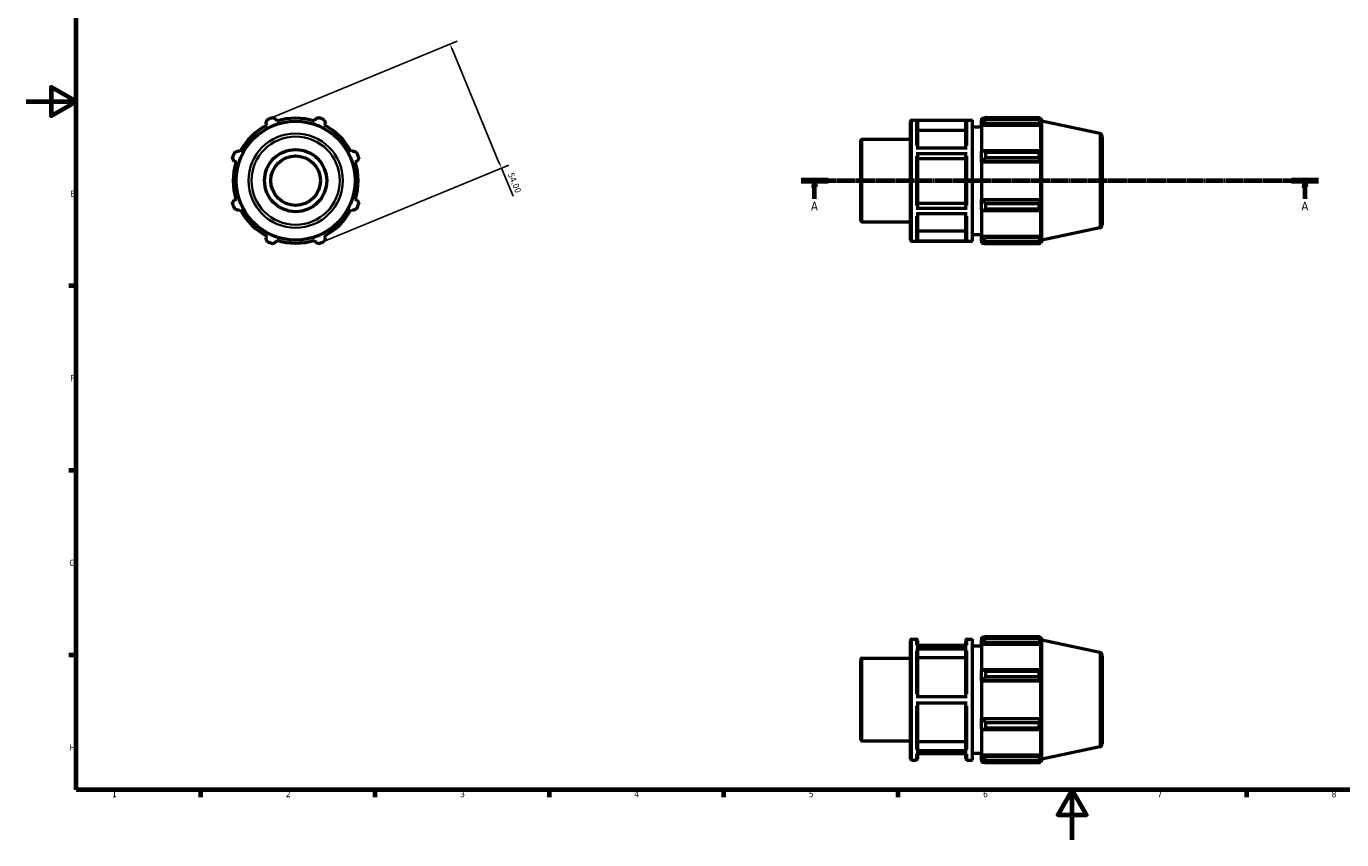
# Model space of a CAD drawing. Header units: millimetres. Extents: x 0 to 931, y 0 to 594.
# Tile 1 of 4: x 0 to 529, y 0 to 327. Entities that reach past the tile are written whole.
import ezdxf

# ---------------------------------------------------------------- set-up
doc = ezdxf.new("R2010")
doc.units = ezdxf.units.MM
doc.linetypes.add('CHAIN', pattern=[0.7087, 0.4724, -0.0591, 0.1181, -0.0591])
for name, color, linetype, lineweight in [('Border (ISO)', 7, 'Continuous', 70), ('Dimension (ISO)', 7, 'Continuous', 25), ('Section Line (ISO)', 7, 'CHAIN', 70), ('Visible (ISO)', 7, 'Continuous', 50), ('Visible Narrow (ISO)', 7, 'Continuous', 35)]:
    doc.layers.add(name, color=color, linetype=linetype, lineweight=lineweight)
doc.styles.add('Label Text (ISO)', font='tahoma.ttf')
doc.styles.add('Note Text (ISO)', font='tahoma.ttf')
doc.dimstyles.new('Default (ISO)', dxfattribs={"dimtxt": 2.5, "dimasz": 2.5, "dimexe": 3.175, "dimexo": 0, "dimgap": 0.762, "dimtad": 1, "dimrnd": 1e-08, "dimzin": 0, "dimtxsty": 'Note Text (ISO)', "dimcen": 0.09, "dimdle": 10, "dimclrd": 256, "dimclre": 256, "dimclrt": 232, "dimazin": 0, "dimtfac": 1.40208, "dimtmove": 0, "dimatfit": 3, "dimfxl": 1, "dimtolj": 1, "dimtzin": 0, "dimlwd": -1, "dimlwe": -1, "dimarcsym": 0})

# ---------------------------------------------------------------- blocks, each defined once
blk = doc.blocks.new('Borders Default Border')
at = {"layer": 'Border (ISO)'}
for p, q in [((20, 222.75), (17.1, 222.75)), ((20, 148.5), (17.1, 148.5)), ((20, 74.25), (17.1, 74.25)), ((70.08, 20), (70.08, 17.1)), ((140.17, 20), (140.17, 17.1)), ((210.25, 20), (210.25, 17.1)), ((280.33, 20), (280.33, 17.1)), ((350.42, 20), (350.42, 17.1)), ((490.58, 20), (490.58, 17.1))]:
    blk.add_line(p, q, dxfattribs=at)
at = {"layer": 'Border (ISO)', "flags": 128}
for points in [[(20, 20), (20, 574), (821, 574), (821, 20), (20, 20)], [(0, 297), (20, 297), (10, 302.77), (10, 291.23), (20, 297)], [(420.5, 0), (420.5, 20), (414.73, 10), (426.27, 10), (420.5, 20)]]:
    blk.add_lwpolyline(points, dxfattribs=at)
at = {"layer": 'Border (ISO)', "color": 232, "true_color": 0xca0064, "char_height": 2.5, "attachment_point": 7, "style": 'Note Text (ISO)'}
for s, insert in [('E', (17.64, 258.63)), ('F', (17.7, 184.38)), ('G', (17.31, 110.08)), ('H', (17.44, 35.88)), ('1', (34.48, 17.1)), ('2', (104.37, 17.1)), ('3', (174.43, 17.05)), ('4', (244.42, 17.1)), ('5', (314.64, 17.05)), ('6', (384.66, 17.05)), ('7', (454.77, 17.1)), ('8', (524.81, 17.04))]:
    blk.add_mtext(s, dxfattribs=dict(at, insert=insert))
blk = doc.blocks.new('2dTransSection0')
at = {"layer": 'Section Line (ISO)', "linetype": 'CHAIN'}
blk.add_line((311.53, 265.11), (519.53, 265.11), dxfattribs=at)
at = {"layer": 'Section Line (ISO)', "linetype": 'Continuous', "lineweight": 140}
for p, q in [((311.53, 265.11), (322.36, 265.11)), ((508.7, 265.11), (519.53, 265.11))]:
    blk.add_line(p, q, dxfattribs=at)
at = {"layer": 'Section Line (ISO)', "linetype": 'Continuous'}
for p, q in [((316.95, 265.11), (316.45, 262.61)), ((316.95, 262.61), (316.95, 265.11)), ((317.45, 262.61), (316.95, 265.11)), ((514.12, 265.11), (513.62, 262.61)), ((514.12, 262.61), (514.12, 265.11)), ((514.62, 262.61), (514.12, 265.11)), ((316.45, 262.61), (317.45, 262.61)), ((316.95, 257.74), (316.95, 262.61)), ((513.62, 262.61), (514.62, 262.61)), ((514.12, 257.74), (514.12, 262.61))]:
    blk.add_line(p, q, dxfattribs=at)
at = {"layer": 'Section Line (ISO)', "linetype": 'Continuous', "flags": 128}
for points in [[(317.45, 262.61), (316.95, 265.11), (316.45, 262.61), (317.45, 262.61)], [(514.62, 262.61), (514.12, 265.11), (513.62, 262.61), (514.62, 262.61)]]:
    blk.add_lwpolyline(points, dxfattribs=at)
at = {"layer": 'Section Line (ISO)'}
for points in [[(317.45, 262.61), (316.95, 265.11), (316.45, 262.61), (317.45, 262.61)], [(514.62, 262.61), (514.12, 265.11), (513.62, 262.61), (514.62, 262.61)]]:
    blk.add_solid(points, dxfattribs=at)
at = {"layer": 'Section Line (ISO)', "char_height": 3.5, "attachment_point": 7, "style": 'Label Text (ISO)'}
for insert in [(315.46, 253.11), (512.63, 253.11)]:
    blk.add_mtext('A', dxfattribs=dict(at, insert=insert))
blk = doc.blocks.new('*D7')
at = {"layer": 'Defpoints', "color": 0, "transparency": 16777216}
for p in [(97.95, 290.05), (191, 270.15), (118.61, 240.16)]:
    blk.add_point(p, dxfattribs=at)
at = {"layer": 'Dimension (ISO)', "transparency": 16777216}
for p, q in [((97.95, 290.05), (173.27, 321.25)), ((171.29, 317.73), (190.04, 272.46)), ((118.61, 240.16), (193.93, 271.36)), ((191, 270.15), (195.68, 258.85))]:
    blk.add_line(p, q, dxfattribs=at)
for points in [[(171.68, 317.89), (170.91, 317.57), (170.34, 320.04)], [(190.43, 272.61), (189.66, 272.3), (191, 270.15)]]:
    blk.add_solid(points, dxfattribs=at)
at = {"layer": 'Dimension (ISO)', "color": 232, "true_color": 0xca0064, "transparency": 16777216, "insert": (195.88, 268.64), "char_height": 2.5, "attachment_point": 1, "rotation": 292.5, "style": 'Note Text (ISO)'}
blk.add_mtext('\\A1;54,00', dxfattribs=at)

msp = doc.modelspace()

# ---------------------------------------------------------------- linework, layer by layer
at = {"layer": 'Visible (ISO)'}
for p, q in [((96.313, 288.098), (96.687, 287.379)), ((100.73, 289.054), (100.487, 289.827)), ((116.075, 289.827), (115.832, 289.054)), ((119.876, 287.379), (120.25, 288.098)), ((355.531, 241.307), (355.531, 288.907)), ((356.031, 289.407), (380.474, 289.407)), ((378.203, 289.362), (357.803, 289.362)), ((358.303, 288.861), (358.303, 278.3)), ((377.703, 278.3), (377.703, 288.861)), ((380.474, 240.807), (380.474, 289.407)), ((380.474, 286.707), (384.031, 286.707)), ((384.031, 290.217), (384.031, 289.312)), ((384.031, 290.217), (385.181, 290.217)), ((384.571, 289.827), (384.031, 289.312)), ((384.031, 287.619), (384.031, 289.312)), ((384.031, 287.619), (384.571, 288.098)), ((384.031, 287.379), (384.031, 287.619)), ((384.031, 287.379), (384.031, 276.826)), ((384.031, 287.379), (407.89, 287.379)), ((384.571, 288.098), (407.626, 288.098)), ((385.651, 290.512), (385.651, 289.535)), ((385.651, 290.512), (407.275, 290.512)), ((407.275, 289.535), (385.651, 289.535)), ((407.275, 289.535), (407.275, 290.512)), ((407.428, 290.217), (407.89, 290.217)), ((407.89, 289.054), (407.626, 289.827)), ((407.626, 288.098), (407.89, 287.379)), ((408.281, 289.011), (407.89, 290.217)), ((407.89, 289.054), (407.89, 290.217)), ((407.89, 276.701), (407.89, 287.379)), ((408.281, 241.202), (408.281, 289.011)), ((431.541, 284.067), (408.281, 289.011)), ((335.531, 248.982), (335.531, 281.231)), ((336.031, 281.731), (355.531, 281.731)), ((377.703, 285.303), (358.303, 285.303)), ((432.531, 282.844), (432.531, 247.369)), ((86.008, 276.701), (85.29, 277.075)), ((131.272, 277.075), (130.554, 276.701)), ((357.803, 278.3), (378.203, 278.3)), ((378.203, 275.955), (357.803, 275.955)), ((358.303, 275.704), (358.303, 254.281)), ((377.703, 254.281), (377.703, 275.704)), ((384.571, 277.075), (384.031, 276.826)), ((384.031, 272.738), (384.031, 276.826)), ((407.626, 277.075), (384.571, 277.075)), ((385.651, 276.606), (385.651, 274.249)), ((385.651, 276.606), (407.275, 276.606)), ((407.275, 274.249), (407.275, 276.606)), ((407.89, 276.701), (407.626, 277.075)), ((83.561, 272.901), (84.333, 272.657)), ((132.229, 272.657), (133.001, 272.901)), ((377.703, 273.925), (358.303, 273.925)), ((384.031, 272.738), (384.571, 272.901)), ((384.031, 272.657), (384.031, 272.738)), ((384.031, 272.657), (384.031, 257.556)), ((384.031, 272.657), (407.89, 272.657)), ((384.571, 272.901), (407.626, 272.901)), ((407.275, 274.249), (385.651, 274.249)), ((407.626, 272.901), (407.89, 272.657)), ((407.89, 257.556), (407.89, 272.657)), ((84.333, 257.556), (83.561, 257.312)), ((133.001, 257.312), (132.229, 257.556)), ((357.803, 254.031), (378.203, 254.031)), ((358.303, 256.059), (377.703, 256.059)), ((384.031, 257.475), (384.031, 257.556)), ((384.031, 257.556), (407.89, 257.556)), ((384.571, 257.312), (384.031, 257.475)), ((384.031, 253.387), (384.031, 257.475)), ((407.626, 257.312), (384.571, 257.312)), ((385.651, 255.964), (385.651, 253.607)), ((385.651, 255.964), (407.275, 255.964)), ((407.275, 253.607), (407.275, 255.964)), ((407.89, 257.556), (407.626, 257.312)), ((85.29, 253.138), (86.008, 253.512)), ((130.554, 253.512), (131.272, 253.138)), ((378.203, 251.7), (357.803, 251.7)), ((358.303, 251.7), (358.303, 241.338)), ((377.703, 241.338), (377.703, 251.7)), ((384.031, 253.387), (384.571, 253.138)), ((384.031, 253.387), (384.031, 242.834)), ((384.571, 253.138), (407.626, 253.138)), ((407.275, 253.607), (385.651, 253.607)), ((407.626, 253.138), (407.89, 253.512)), ((407.89, 242.834), (407.89, 253.512)), ((336.031, 248.482), (355.531, 248.482)), ((358.303, 244.893), (377.703, 244.893)), ((380.474, 243.507), (384.031, 243.507)), ((431.541, 246.146), (408.281, 241.202)), ((96.687, 242.834), (96.313, 242.115)), ((100.487, 240.386), (100.73, 241.159)), ((115.832, 241.159), (116.075, 240.386)), ((120.25, 242.115), (119.876, 242.834)), ((356.031, 240.807), (380.474, 240.807)), ((357.803, 240.837), (378.203, 240.837)), ((384.031, 242.594), (384.031, 242.834)), ((384.031, 242.834), (407.89, 242.834)), ((384.031, 240.901), (384.031, 242.594)), ((384.571, 242.115), (384.031, 242.594)), ((384.031, 240.901), (384.571, 240.386)), ((384.031, 240.901), (384.031, 239.997)), ((384.031, 239.997), (385.181, 239.997)), ((407.626, 242.115), (384.571, 242.115)), ((385.651, 240.678), (385.651, 239.701)), ((385.651, 240.678), (407.275, 240.678)), ((407.275, 239.701), (385.651, 239.701)), ((407.275, 239.701), (407.275, 240.678)), ((407.428, 239.997), (407.89, 239.997)), ((407.89, 242.834), (407.626, 242.115)), ((407.626, 240.386), (407.89, 241.159)), ((408.281, 241.202), (407.89, 239.997)), ((407.89, 239.997), (407.89, 241.159)), ((355.531, 32.55), (355.531, 80.15)), ((356.031, 80.65), (357.803, 80.65)), ((358.303, 80.15), (358.303, 77.979)), ((377.703, 77.979), (377.703, 80.15)), ((378.203, 80.65), (380.474, 80.65)), ((380.474, 32.05), (380.474, 80.65)), ((384.031, 81.46), (384.031, 80.555)), ((384.031, 81.46), (385.181, 81.46)), ((384.571, 81.07), (384.031, 80.555)), ((384.031, 78.862), (384.031, 80.555)), ((384.031, 78.862), (384.571, 79.341)), ((384.571, 79.341), (407.626, 79.341)), ((385.651, 81.755), (385.651, 80.778)), ((385.651, 81.755), (407.275, 81.755)), ((407.275, 80.778), (385.651, 80.778)), ((407.275, 80.778), (407.275, 81.755)), ((407.428, 81.46), (407.89, 81.46)), ((407.89, 80.297), (407.626, 81.07)), ((407.626, 79.341), (407.89, 78.622)), ((408.281, 80.254), (407.89, 81.46)), ((407.89, 80.297), (407.89, 81.46)), ((408.281, 32.445), (408.281, 80.254)), ((431.541, 75.31), (408.281, 80.254)), ((357.803, 77.979), (378.203, 77.979)), ((378.203, 76.617), (357.803, 76.617)), ((377.703, 78.094), (358.303, 78.094)), ((358.303, 76.183), (358.303, 57.572)), ((377.703, 57.572), (377.703, 76.183)), ((380.474, 77.95), (384.031, 77.95)), ((384.031, 78.622), (384.031, 78.862)), ((384.031, 78.622), (384.031, 68.069)), ((384.031, 78.622), (407.89, 78.622)), ((407.89, 67.944), (407.89, 78.622)), ((432.531, 74.087), (432.531, 38.612)), ((335.531, 40.225), (335.531, 72.474)), ((336.031, 72.974), (355.531, 72.974)), ((377.703, 73.101), (358.303, 73.101)), ((384.571, 68.318), (384.031, 68.069)), ((384.031, 63.982), (384.031, 68.069)), ((384.031, 63.982), (384.571, 64.144)), ((384.031, 63.9), (384.031, 63.982)), ((384.031, 63.9), (384.031, 48.799)), ((384.031, 63.9), (407.89, 63.9)), ((407.626, 68.318), (384.571, 68.318)), ((384.571, 64.144), (407.626, 64.144)), ((385.651, 67.849), (385.651, 65.492)), ((385.651, 67.849), (407.275, 67.849)), ((407.275, 65.492), (385.651, 65.492)), ((407.275, 65.492), (407.275, 67.849)), ((407.89, 67.944), (407.626, 68.318)), ((407.626, 64.144), (407.89, 63.9)), ((407.89, 48.799), (407.89, 63.9)), ((357.803, 57.572), (378.203, 57.572)), ((378.203, 54.872), (357.803, 54.872)), ((358.303, 54.872), (358.303, 36.377)), ((377.703, 36.377), (377.703, 54.872)), ((384.031, 48.718), (384.031, 48.799)), ((384.031, 48.799), (407.89, 48.799)), ((384.031, 44.63), (384.031, 48.718)), ((384.571, 48.555), (384.031, 48.718)), ((407.626, 48.555), (384.571, 48.555)), ((407.89, 48.799), (407.626, 48.555)), ((384.031, 44.63), (384.031, 34.077)), ((384.031, 44.63), (384.571, 44.381)), ((384.571, 44.381), (407.626, 44.381)), ((385.651, 47.207), (385.651, 44.85)), ((385.651, 47.207), (407.275, 47.207)), ((407.275, 44.85), (385.651, 44.85)), ((407.275, 44.85), (407.275, 47.207)), ((407.626, 44.381), (407.89, 44.755)), ((407.89, 34.077), (407.89, 44.755)), ((336.031, 39.725), (355.531, 39.725)), ((358.303, 39.456), (377.703, 39.456)), ((431.541, 37.389), (408.281, 32.445)), ((356.031, 32.05), (357.803, 32.05)), ((357.803, 35.943), (378.203, 35.943)), ((378.203, 34.606), (357.803, 34.606)), ((358.303, 34.606), (358.303, 32.55)), ((377.703, 32.55), (377.703, 34.606)), ((378.203, 32.05), (380.474, 32.05)), ((380.474, 34.75), (384.031, 34.75)), ((384.031, 33.837), (384.031, 34.077)), ((384.031, 34.077), (407.89, 34.077)), ((384.031, 32.144), (384.031, 33.837)), ((384.571, 33.358), (384.031, 33.837)), ((384.031, 32.144), (384.031, 31.24)), ((384.031, 32.144), (384.571, 31.629)), ((407.626, 33.358), (384.571, 33.358)), ((385.651, 31.921), (385.651, 30.945)), ((385.651, 31.921), (407.275, 31.921)), ((407.275, 30.945), (407.275, 31.921)), ((407.89, 34.077), (407.626, 33.358)), ((407.626, 31.629), (407.89, 32.402)), ((408.281, 32.445), (407.89, 31.24)), ((407.89, 31.24), (407.89, 32.402)), ((384.031, 31.24), (385.181, 31.24)), ((407.275, 30.945), (385.651, 30.945)), ((407.428, 31.24), (407.89, 31.24))]:
    msp.add_line(p, q, dxfattribs=at)
for radius in [23.904, 12.5, 9.975]:
    msp.add_circle((108.281, 265.107), radius, dxfattribs=at)
for centre, radius, start, end in [((108.281, 265.107), 25.11, 117.5, 152.5), ((108.281, 265.107), 27, 109.79198, 115.20802), ((108.281, 265.107), 25.11, 72.5, 107.5), ((108.281, 265.107), 27, 64.79198, 70.20802), ((108.281, 265.107), 25.11, 27.5, 62.5), ((356.031, 288.907), 0.5, 90, 180), ((336.031, 281.231), 0.5, 90, 180), ((431.281, 282.844), 1.25, 0, 78), ((108.281, 265.107), 27, 154.79198, 160.20802), ((108.281, 265.107), 27, 19.79198, 25.20802), ((108.281, 265.107), 25.11, 162.5, 197.5), ((108.281, 265.107), 25.11, 342.5, 17.5), ((108.281, 265.107), 27, 199.79198, 205.20802), ((108.281, 265.107), 27, 334.79198, 340.20802), ((108.281, 265.107), 25.11, 207.5, 242.5), ((108.281, 265.107), 25.11, 297.5, 332.5), ((336.031, 248.982), 0.5, 180, 270), ((431.281, 247.369), 1.25, 282, 0), ((108.281, 265.107), 27, 244.79198, 250.20802), ((108.281, 265.107), 25.11, 252.5, 287.5), ((108.281, 265.107), 27, 289.79198, 295.20802), ((356.031, 241.307), 0.5, 180, 270), ((356.031, 80.15), 0.5, 90, 180), ((357.803, 80.15), 0.5, 0, 90), ((378.203, 80.15), 0.5, 90, 180), ((431.281, 74.087), 1.25, 0, 78), ((336.031, 72.474), 0.5, 90, 180), ((336.031, 40.225), 0.5, 180, 270), ((431.281, 38.612), 1.25, 282, 0), ((356.031, 32.55), 0.5, 180, 270), ((357.803, 32.55), 0.5, 270, 0), ((378.203, 32.55), 0.5, 180, 270)]:
    msp.add_arc(centre, radius, start, end, dxfattribs=at)
for points, weights in [([(96.313, 288.098), (96.542, 288.802), (96.782, 289.535)], [1.00173433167, 1.00127555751, 1]), ([(99.139, 290.512), (99.827, 290.162), (100.487, 289.827)], [1, 1.00127555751, 1.00173433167]), ([(116.075, 289.827), (116.736, 290.162), (117.423, 290.512)], [1.00173433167, 1.00127555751, 1]), ([(119.781, 289.535), (120.02, 288.802), (120.25, 288.098)], [1, 1.00127555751, 1.00173433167]), ([(385.651, 290.512), (385.09, 290.162), (384.571, 289.827)], [1.01536791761, 1.01095253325, 1.00573467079]), ([(384.571, 288.098), (385.09, 288.802), (385.651, 289.535)], [1.00573467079, 1.01095253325, 1.01536791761]), ([(407.275, 290.512), (407.458, 290.162), (407.626, 289.827)], [1, 1.00127555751, 1.00173433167]), ([(407.626, 288.098), (407.458, 288.802), (407.275, 289.535)], [1.00173433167, 1.00127555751, 1]), ([(83.852, 276.606), (84.586, 276.845), (85.29, 277.075)], [1, 1.00127555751, 1.00173433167]), ([(131.272, 277.075), (131.976, 276.845), (132.71, 276.606)], [1.00173433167, 1.00127555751, 1]), ([(385.651, 276.606), (385.09, 276.845), (384.571, 277.075)], [1.01536791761, 1.01095253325, 1.00573467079]), ([(407.275, 276.606), (407.458, 276.845), (407.626, 277.075)], [1, 1.00127555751, 1.00173433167]), ([(83.561, 272.901), (83.225, 273.561), (82.876, 274.249)], [1.00173433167, 1.00127555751, 1]), ([(133.686, 274.249), (133.337, 273.561), (133.001, 272.901)], [1, 1.00127555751, 1.00173433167]), ([(384.571, 272.901), (385.09, 273.561), (385.651, 274.249)], [1.00573467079, 1.01095253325, 1.01536791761]), ([(407.626, 272.901), (407.458, 273.561), (407.275, 274.249)], [1.00173433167, 1.00127555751, 1]), ([(82.876, 255.964), (83.225, 256.652), (83.561, 257.312)], [1, 1.00127555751, 1.00173433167]), ([(133.001, 257.312), (133.337, 256.652), (133.686, 255.964)], [1.00173433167, 1.00127555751, 1]), ([(385.651, 255.964), (385.09, 256.652), (384.571, 257.312)], [1.01536791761, 1.01095253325, 1.00573467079]), ([(407.275, 255.964), (407.458, 256.652), (407.626, 257.312)], [1, 1.00127555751, 1.00173433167]), ([(85.29, 253.138), (84.586, 253.368), (83.852, 253.607)], [1.00173433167, 1.00127555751, 1]), ([(132.71, 253.607), (131.976, 253.368), (131.272, 253.138)], [1, 1.00127555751, 1.00173433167]), ([(384.571, 253.138), (385.09, 253.368), (385.651, 253.607)], [1.00573467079, 1.01095253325, 1.01536791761]), ([(407.626, 253.138), (407.458, 253.368), (407.275, 253.607)], [1.00173433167, 1.00127555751, 1]), ([(96.782, 240.678), (96.542, 241.411), (96.313, 242.115)], [1, 1.00127555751, 1.00173433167]), ([(100.487, 240.386), (99.827, 240.051), (99.139, 239.701)], [1.00173433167, 1.00127555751, 1]), ([(117.423, 239.701), (116.736, 240.051), (116.075, 240.386)], [1, 1.00127555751, 1.00173433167]), ([(120.25, 242.115), (120.02, 241.411), (119.781, 240.678)], [1.00173433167, 1.00127555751, 1]), ([(385.651, 240.678), (385.09, 241.411), (384.571, 242.115)], [1.01536791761, 1.01095253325, 1.00573467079]), ([(384.571, 240.386), (385.09, 240.051), (385.651, 239.701)], [1.00573467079, 1.01095253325, 1.01536791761]), ([(407.275, 240.678), (407.458, 241.411), (407.626, 242.115)], [1, 1.00127555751, 1.00173433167]), ([(407.626, 240.386), (407.458, 240.051), (407.275, 239.701)], [1.00173433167, 1.00127555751, 1]), ([(385.651, 81.755), (385.09, 81.405), (384.571, 81.07)], [1.01536791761, 1.01095253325, 1.00573467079]), ([(384.571, 79.341), (385.09, 80.045), (385.651, 80.778)], [1.00573467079, 1.01095253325, 1.01536791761]), ([(407.275, 81.755), (407.458, 81.405), (407.626, 81.07)], [1, 1.00127555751, 1.00173433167]), ([(407.626, 79.341), (407.458, 80.045), (407.275, 80.778)], [1.00173433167, 1.00127555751, 1]), ([(385.651, 67.849), (385.09, 68.088), (384.571, 68.318)], [1.01536791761, 1.01095253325, 1.00573467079]), ([(384.571, 64.144), (385.09, 64.804), (385.651, 65.492)], [1.00573467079, 1.01095253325, 1.01536791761]), ([(407.275, 67.849), (407.458, 68.088), (407.626, 68.318)], [1, 1.00127555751, 1.00173433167]), ([(407.626, 64.144), (407.458, 64.804), (407.275, 65.492)], [1.00173433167, 1.00127555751, 1]), ([(385.651, 47.207), (385.09, 47.895), (384.571, 48.555)], [1.01536791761, 1.01095253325, 1.00573467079]), ([(407.275, 47.207), (407.458, 47.895), (407.626, 48.555)], [1, 1.00127555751, 1.00173433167]), ([(384.571, 44.381), (385.09, 44.611), (385.651, 44.85)], [1.00573467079, 1.01095253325, 1.01536791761]), ([(407.626, 44.381), (407.458, 44.611), (407.275, 44.85)], [1.00173433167, 1.00127555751, 1]), ([(385.651, 31.921), (385.09, 32.654), (384.571, 33.358)], [1.01536791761, 1.01095253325, 1.00573467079]), ([(407.275, 31.921), (407.458, 32.654), (407.626, 33.358)], [1, 1.00127555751, 1.00173433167]), ([(384.571, 31.629), (385.09, 31.294), (385.651, 30.945)], [1.00573467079, 1.01095253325, 1.01536791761]), ([(407.626, 31.629), (407.458, 31.294), (407.275, 30.945)], [1.00173433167, 1.00127555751, 1])]:
    msp.add_rational_spline(points, weights, degree=2, dxfattribs=at)
for points, knots in [([(357.803, 289.362), (357.864, 289.362), (357.937, 289.347), (358.051, 289.3), (358.112, 289.259), (358.2, 289.171), (358.241, 289.11), (358.288, 288.995), (358.303, 288.923), (358.303, 288.861)], [0, 0, 0, 0, 0.018500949, 0.018500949, 0.03701941, 0.03701941, 0.055559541, 0.055559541, 0.074118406, 0.074118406, 0.074118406, 0.074118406]), ([(377.703, 288.861), (377.703, 288.923), (377.717, 288.995), (377.764, 289.11), (377.806, 289.171), (377.893, 289.259), (377.954, 289.3), (378.068, 289.347), (378.141, 289.362), (378.203, 289.362)], [0.222360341, 0.222360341, 0.222360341, 0.222360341, 0.240919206, 0.240919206, 0.259459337, 0.259459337, 0.277977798, 0.277977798, 0.296478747, 0.296478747, 0.296478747, 0.296478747]), ([(357.803, 275.955), (357.864, 275.955), (357.937, 275.948), (358.051, 275.924), (358.112, 275.903), (358.2, 275.86), (358.241, 275.829), (358.288, 275.772), (358.303, 275.735), (358.303, 275.704)], [0, 0, 0, 0, 0.018500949, 0.018500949, 0.03701941, 0.03701941, 0.055559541, 0.055559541, 0.074118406, 0.074118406, 0.074118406, 0.074118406]), ([(377.703, 275.704), (377.703, 275.735), (377.717, 275.772), (377.764, 275.829), (377.806, 275.86), (377.893, 275.903), (377.954, 275.924), (378.068, 275.948), (378.141, 275.955), (378.203, 275.955)], [0.222360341, 0.222360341, 0.222360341, 0.222360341, 0.240919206, 0.240919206, 0.259459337, 0.259459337, 0.277977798, 0.277977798, 0.296478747, 0.296478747, 0.296478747, 0.296478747]), ([(358.303, 254.281), (358.303, 254.25), (358.288, 254.214), (358.241, 254.157), (358.2, 254.126), (358.112, 254.082), (358.051, 254.062), (357.937, 254.038), (357.864, 254.031), (357.803, 254.031)], [0.22229224, 0.22229224, 0.22229224, 0.22229224, 0.240836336, 0.240836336, 0.259367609, 0.259367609, 0.277884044, 0.277884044, 0.296388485, 0.296388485, 0.296388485, 0.296388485]), ([(378.203, 254.031), (378.141, 254.031), (378.068, 254.038), (377.954, 254.062), (377.893, 254.082), (377.806, 254.126), (377.764, 254.157), (377.717, 254.214), (377.703, 254.25), (377.703, 254.281)], [0, 0, 0, 0, 0.018504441, 0.018504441, 0.037020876, 0.037020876, 0.055552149, 0.055552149, 0.074096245, 0.074096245, 0.074096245, 0.074096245]), ([(358.303, 241.338), (358.303, 241.276), (358.288, 241.203), (358.241, 241.089), (358.2, 241.028), (358.112, 240.94), (358.051, 240.899), (357.937, 240.852), (357.864, 240.837), (357.803, 240.837)], [0.22229224, 0.22229224, 0.22229224, 0.22229224, 0.240836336, 0.240836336, 0.259367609, 0.259367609, 0.277884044, 0.277884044, 0.296388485, 0.296388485, 0.296388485, 0.296388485]), ([(378.203, 240.837), (378.141, 240.837), (378.068, 240.852), (377.954, 240.899), (377.893, 240.94), (377.806, 241.028), (377.764, 241.089), (377.717, 241.203), (377.703, 241.276), (377.703, 241.338)], [0, 0, 0, 0, 0.018504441, 0.018504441, 0.037020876, 0.037020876, 0.055552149, 0.055552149, 0.074096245, 0.074096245, 0.074096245, 0.074096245]), ([(357.803, 76.617), (357.864, 76.617), (357.937, 76.604), (358.051, 76.563), (358.112, 76.527), (358.2, 76.452), (358.241, 76.398), (358.288, 76.299), (358.303, 76.236), (358.303, 76.183)], [0, 0, 0, 0, 0.018500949, 0.018500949, 0.03701941, 0.03701941, 0.055559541, 0.055559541, 0.074118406, 0.074118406, 0.074118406, 0.074118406]), ([(377.703, 76.183), (377.703, 76.236), (377.717, 76.299), (377.764, 76.398), (377.806, 76.452), (377.893, 76.527), (377.954, 76.563), (378.068, 76.604), (378.141, 76.617), (378.203, 76.617)], [0.222360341, 0.222360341, 0.222360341, 0.222360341, 0.240919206, 0.240919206, 0.259459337, 0.259459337, 0.277977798, 0.277977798, 0.296478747, 0.296478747, 0.296478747, 0.296478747]), ([(358.303, 36.377), (358.303, 36.323), (358.288, 36.26), (358.241, 36.161), (358.2, 36.108), (358.112, 36.032), (358.051, 35.997), (357.937, 35.956), (357.864, 35.943), (357.803, 35.943)], [0.22229224, 0.22229224, 0.22229224, 0.22229224, 0.240836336, 0.240836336, 0.259367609, 0.259367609, 0.277884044, 0.277884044, 0.296388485, 0.296388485, 0.296388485, 0.296388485]), ([(378.203, 35.943), (378.141, 35.943), (378.068, 35.956), (377.954, 35.997), (377.893, 36.032), (377.806, 36.108), (377.764, 36.161), (377.717, 36.26), (377.703, 36.323), (377.703, 36.377)], [0, 0, 0, 0, 0.018504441, 0.018504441, 0.037020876, 0.037020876, 0.055552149, 0.055552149, 0.074096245, 0.074096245, 0.074096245, 0.074096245])]:
    msp.add_open_spline(points, degree=3, knots=knots, dxfattribs=at)
at = {"layer": 'Visible Narrow (ISO)'}
for p, q in [((356.031, 289.107), (356.031, 241.106)), ((357.803, 279.24), (357.803, 289.266)), ((378.203, 289.266), (378.203, 279.24)), ((336.031, 281.526), (336.031, 248.687)), ((431.541, 246.38), (431.541, 283.834)), ((357.803, 255.055), (357.803, 274.926)), ((378.203, 274.926), (378.203, 255.055)), ((357.803, 240.921), (357.803, 250.766)), ((378.203, 250.766), (378.203, 240.921)), ((356.031, 80.35), (356.031, 32.349)), ((357.803, 78.235), (357.803, 80.643)), ((378.203, 80.643), (378.203, 78.235)), ((357.803, 58.707), (357.803, 75.967)), ((378.203, 75.967), (378.203, 58.707)), ((431.541, 37.623), (431.541, 75.077)), ((336.031, 72.769), (336.031, 39.93)), ((357.803, 36.583), (357.803, 53.739)), ((378.203, 53.739), (378.203, 36.583)), ((357.803, 32.056), (357.803, 34.36)), ((378.203, 34.36), (378.203, 32.056))]:
    msp.add_line(p, q, dxfattribs=at)
for radius in [18.96, 17.738]:
    msp.add_circle((108.281, 265.107), radius, dxfattribs=at)

# ---------------------------------------------------------------- block references
msp.add_blockref('Borders Default Border', (0, 0))
at = {"layer": 'Section Line (ISO)'}
msp.add_blockref('2dTransSection0', (0, 0), dxfattribs=at)

# ---------------------------------------------------------------- dimensions: what is measured, and where the dimension line sits
at = {"layer": 'Dimension (ISO)'}
dim = msp.add_linear_dim(base=(191.001, 270.146), p1=(97.949, 290.051), p2=(118.614, 240.162), angle=112.5, dimstyle='Default (ISO)', override={"dimdec": 2, "dimtp": 0, "dimtm": 0, "dimtdec": 2, "dimtofl": 0, "dimatfit": 2}, dxfattribs=at)
dim.commit()
dim.dimension.update_dxf_attribs({"geometry": '*D7', "text_midpoint": (193.819, 263.343), "dimtype": 160})

doc.saveas('drawing.dxf')
